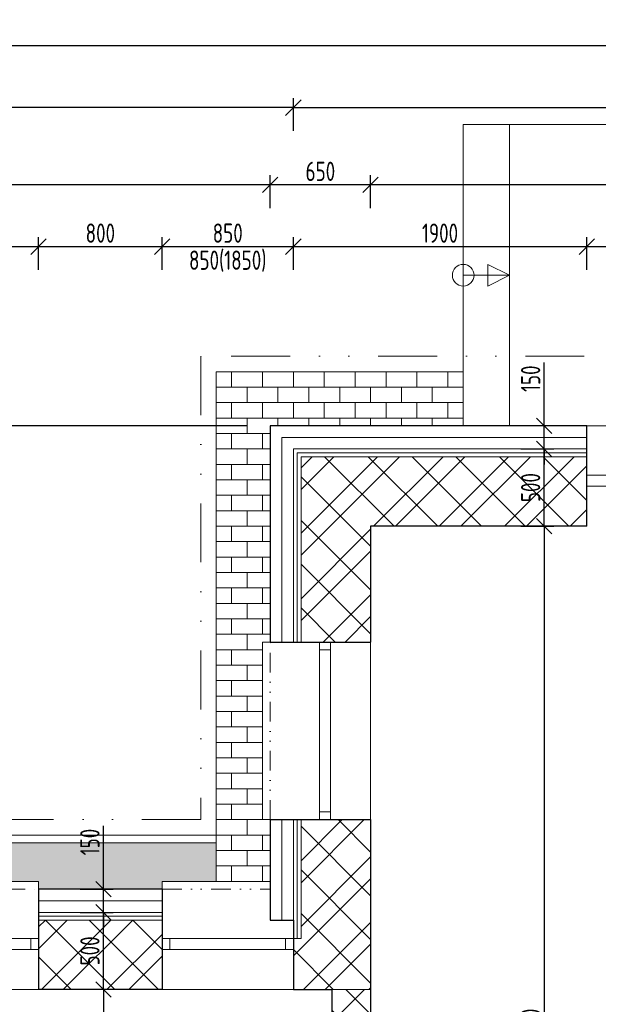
# Model space of a CAD drawing. Header units: millimetres. Extents: x -66400 to 220000, y -39950 to 48800.
# Tile 21 of 48: x 37228 to 40975, y 10405 to 16780. Entities that reach past the tile are written whole.
import ezdxf

# ---------------------------------------------------------------- set-up
doc = ezdxf.new("R2010")
doc.units = ezdxf.units.MM
doc.linetypes.add('DIVIDE', pattern=[31.75, 12.7, -6.35, 0, -6.35, 0, -6.35])
doc.layers.get('Defpoints').update_dxf_attribs({"color": 161})
for name, color, linetype, lineweight in [('A koty', 7, 'Continuous', 5), ('A nad', 7, 'DIVIDE', 9), ('A okná-dvere', 144, 'Continuous', 9), ('A schody', 6, 'Continuous', 9), ('A steny', 30, 'Continuous', 30), ('A tenkeciary', 8, 'Continuous', 9), ('A tepel.izolacia', 7, 'BATTING', 5)]:
    doc.layers.add(name, color=color, linetype=linetype, lineweight=lineweight)
doc.layers.add('A srafy', color=7, linetype='Continuous', lineweight=5, true_color=0x7a7a7a)
doc.styles.add('ISOCP', font='isocp.shx', dxfattribs={"width": 0.8})
doc.linetypes.add('BATTING', pattern='A,0.00254,-2.54,[134,ltypeshp.shx,S=2.54,R=0,X=-2.54,Y=0],-5.08,[134,ltypeshp.shx,S=2.54,R=180,X=2.54,Y=0],-2.54', length=10.16254)
doc.dimstyles.new('50', dxfattribs={"dimscale": 50, "dimtxt": 2.5, "dimasz": 2, "dimexe": 1.25, "dimexo": 3, "dimgap": 0.5, "dimtad": 1, "dimdec": 0, "dimrnd": 5, "dimtxsty": 'ISOCP', "dimblk": 'OBLIQUE', "dimcen": 1.4, "dimclrd": 256, "dimclre": 256, "dimclrt": 256, "dimadec": 0, "dimazin": 0, "dimtfac": 1, "dimtdec": 0, "dimtix": 1, "dimtmove": 2, "dimatfit": 0, "dimfxl": 0, "dimarcsym": 0})

# ---------------------------------------------------------------- blocks, each defined once
blk = doc.blocks.new('_Oblique')
at = {"color": 0, "linetype": 'ByBlock', "lineweight": -2}
blk.add_line((-0.5, -0.5), (0.5, 0.5), dxfattribs=at)
blk = doc.blocks.new('*D327')
at = {"layer": 'A koty', "lineweight": -2, "transparency": 16777216}
for p, q in [((39000, 15160), (39000, 15372.5)), ((40900, 15160), (40900, 15372.5)), ((39000, 15310), (40900, 15310))]:
    blk.add_line(p, q, dxfattribs=at)
at = {"layer": 'Defpoints', "color": 0, "transparency": 16777216}
for p in [(40900, 15310), (40900, 14150), (39000, 14000)]:
    blk.add_point(p, dxfattribs=at)
at = {"layer": 'A koty', "lineweight": -2, "transparency": 16777216, "xscale": 100, "yscale": 100, "zscale": 100, "rotation": 180}
blk.add_blockref('_Oblique', (39000, 15310), dxfattribs=at)
at = {"layer": 'A koty', "lineweight": -2, "transparency": 16777216, "xscale": 100, "yscale": 100, "zscale": 100}
blk.add_blockref('_Oblique', (40900, 15310), dxfattribs=at)
at = {"layer": 'A koty', "transparency": 16777216, "insert": (39950, 15397.5), "char_height": 125, "attachment_point": 5, "style": 'ISOCP'}
blk.add_mtext('1900', dxfattribs=at)
blk = doc.blocks.new('*D328')
at = {"layer": 'A koty', "lineweight": -2, "transparency": 16777216}
for p, q in [((40900, 15160), (40900, 15372.5)), ((42000, 15160), (42000, 15372.5)), ((40900, 15310), (42000, 15310))]:
    blk.add_line(p, q, dxfattribs=at)
at = {"layer": 'Defpoints', "color": 0, "transparency": 16777216}
for p in [(42000, 15310), (40900, 14150), (42000, 14150)]:
    blk.add_point(p, dxfattribs=at)
at = {"layer": 'A koty', "lineweight": -2, "transparency": 16777216, "xscale": 100, "yscale": 100, "zscale": 100, "rotation": 180}
blk.add_blockref('_Oblique', (40900, 15310), dxfattribs=at)
at = {"layer": 'A koty', "lineweight": -2, "transparency": 16777216, "xscale": 100, "yscale": 100, "zscale": 100}
blk.add_blockref('_Oblique', (42000, 15310), dxfattribs=at)
at = {"layer": 'A koty', "transparency": 16777216, "char_height": 125, "attachment_point": 5, "style": 'ISOCP'}
for s, insert in [('1100', (41450, 15397.5)), ('2700', (41450, 15222.5))]:
    blk.add_mtext(s, dxfattribs=dict(at, insert=insert))
blk = doc.blocks.new('*D330')
at = {"layer": 'A koty', "lineweight": -2, "transparency": 16777216}
for p, q in [((36500, 15160), (36500, 15372.5)), ((37350, 15160), (37350, 15372.5)), ((36500, 15310), (37350, 15310))]:
    blk.add_line(p, q, dxfattribs=at)
at = {"layer": 'Defpoints', "color": 0, "transparency": 16777216}
for p in [(37350, 15310), (36500, 11150), (37350, 11150)]:
    blk.add_point(p, dxfattribs=at)
at = {"layer": 'A koty', "lineweight": -2, "transparency": 16777216, "xscale": 100, "yscale": 100, "zscale": 100, "rotation": 180}
blk.add_blockref('_Oblique', (36500, 15310), dxfattribs=at)
at = {"layer": 'A koty', "lineweight": -2, "transparency": 16777216, "xscale": 100, "yscale": 100, "zscale": 100}
blk.add_blockref('_Oblique', (37350, 15310), dxfattribs=at)
at = {"layer": 'A koty', "transparency": 16777216, "char_height": 125, "attachment_point": 5, "style": 'ISOCP'}
for s, insert in [('850', (36925, 15397.5)), ('850(1850)', (36925, 15216.25))]:
    blk.add_mtext(s, dxfattribs=dict(at, insert=insert))
blk = doc.blocks.new('*D331')
at = {"layer": 'A koty', "lineweight": -2, "transparency": 16777216}
for p, q in [((38150, 15160), (38150, 15372.5)), ((39000, 15160), (39000, 15372.5)), ((38150, 15310), (39000, 15310))]:
    blk.add_line(p, q, dxfattribs=at)
at = {"layer": 'Defpoints', "color": 0, "transparency": 16777216}
for p in [(39000, 15310), (38150, 11150), (39000, 10500)]:
    blk.add_point(p, dxfattribs=at)
at = {"layer": 'A koty', "lineweight": -2, "transparency": 16777216, "xscale": 100, "yscale": 100, "zscale": 100, "rotation": 180}
blk.add_blockref('_Oblique', (38150, 15310), dxfattribs=at)
at = {"layer": 'A koty', "lineweight": -2, "transparency": 16777216, "xscale": 100, "yscale": 100, "zscale": 100}
blk.add_blockref('_Oblique', (39000, 15310), dxfattribs=at)
at = {"layer": 'A koty', "transparency": 16777216, "char_height": 125, "attachment_point": 5, "style": 'ISOCP'}
for s, insert in [('850', (38575, 15397.5)), ('850(1850)', (38575, 15216.25))]:
    blk.add_mtext(s, dxfattribs=dict(at, insert=insert))
blk = doc.blocks.new('*D335')
at = {"layer": 'A koty', "lineweight": -2, "transparency": 16777216}
for p, q in [((37350, 15160), (37350, 15372.5)), ((38150, 15160), (38150, 15372.5)), ((37350, 15310), (38150, 15310))]:
    blk.add_line(p, q, dxfattribs=at)
at = {"layer": 'Defpoints', "color": 0, "transparency": 16777216}
for p in [(38150, 15310), (37350, 11150), (38150, 11150)]:
    blk.add_point(p, dxfattribs=at)
at = {"layer": 'A koty', "lineweight": -2, "transparency": 16777216, "xscale": 100, "yscale": 100, "zscale": 100, "rotation": 180}
blk.add_blockref('_Oblique', (37350, 15310), dxfattribs=at)
at = {"layer": 'A koty', "lineweight": -2, "transparency": 16777216, "xscale": 100, "yscale": 100, "zscale": 100}
blk.add_blockref('_Oblique', (38150, 15310), dxfattribs=at)
at = {"layer": 'A koty', "transparency": 16777216, "insert": (37750, 15397.5), "char_height": 125, "attachment_point": 5, "style": 'ISOCP'}
blk.add_mtext('800', dxfattribs=at)
blk = doc.blocks.new('*D336')
at = {"layer": 'A koty', "lineweight": -2, "transparency": 16777216}
for p, q in [((-1450, 11600), (-1662.5, 11600)), ((-1600, 11150), (-1600, 11600)), ((-1450, 11150), (-1662.5, 11150))]:
    blk.add_line(p, q, dxfattribs=at)
at = {"layer": 'Defpoints', "color": 0, "transparency": 16777216}
for p in [(-1600, 11600), (38850, 11600), (-300, 11150)]:
    blk.add_point(p, dxfattribs=at)
at = {"layer": 'A koty', "lineweight": -2, "transparency": 16777216, "xscale": 100, "yscale": 100, "zscale": 100}
for p, rotation in [((-1600, 11600), 90), ((-1600, 11150), 270)]:
    blk.add_blockref('_Oblique', p, dxfattribs=dict(at, rotation=rotation))
at = {"layer": 'A koty', "transparency": 16777216, "insert": (-1687.5, 11375), "char_height": 125, "attachment_point": 5, "rotation": 90, "style": 'ISOCP'}
blk.add_mtext('450', dxfattribs=at)
blk = doc.blocks.new('*D337')
at = {"layer": 'A koty', "lineweight": -2, "transparency": 16777216}
for p, q in [((-1450, 12750), (-1662.5, 12750)), ((-1600, 11600), (-1600, 12750)), ((-1450, 11600), (-1662.5, 11600))]:
    blk.add_line(p, q, dxfattribs=at)
at = {"layer": 'Defpoints', "color": 0, "transparency": 16777216}
for p in [(-1600, 12750), (39025, 12750), (38850, 11600)]:
    blk.add_point(p, dxfattribs=at)
at = {"layer": 'A koty', "lineweight": -2, "transparency": 16777216, "xscale": 100, "yscale": 100, "zscale": 100}
for p, rotation in [((-1600, 12750), 90), ((-1600, 11600), 270)]:
    blk.add_blockref('_Oblique', p, dxfattribs=dict(at, rotation=rotation))
at = {"layer": 'A koty', "transparency": 16777216, "char_height": 125, "attachment_point": 5, "rotation": 90, "style": 'ISOCP'}
for s, insert in [('2300(400)', (-1506.25, 12175)), ('1150', (-1687.5, 12175))]:
    blk.add_mtext(s, dxfattribs=dict(at, insert=insert))
blk = doc.blocks.new('*D338')
at = {"layer": 'A koty', "lineweight": -2, "transparency": 16777216}
for p, q in [((-1450, 14150), (-1662.5, 14150)), ((-1600, 12750), (-1600, 14150)), ((-1450, 12750), (-1662.5, 12750))]:
    blk.add_line(p, q, dxfattribs=at)
at = {"layer": 'Defpoints', "color": 0, "transparency": 16777216}
for p in [(-1600, 14150), (38850, 14150), (38875, 12750)]:
    blk.add_point(p, dxfattribs=at)
at = {"layer": 'A koty', "lineweight": -2, "transparency": 16777216, "xscale": 100, "yscale": 100, "zscale": 100}
for p, rotation in [((-1600, 14150), 90), ((-1600, 12750), 270)]:
    blk.add_blockref('_Oblique', p, dxfattribs=dict(at, rotation=rotation))
at = {"layer": 'A koty', "transparency": 16777216, "insert": (-1687.5, 13450), "char_height": 125, "attachment_point": 5, "rotation": 90, "style": 'ISOCP'}
blk.add_mtext('1400', dxfattribs=at)
blk = doc.blocks.new('*D339')
at = {"layer": 'A koty', "lineweight": -2, "transparency": 16777216}
for p, q in [((-1850, 13500), (-2062.5, 13500)), ((-2000, 11150), (-2000, 13500)), ((-1850, 11150), (-2062.5, 11150))]:
    blk.add_line(p, q, dxfattribs=at)
at = {"layer": 'Defpoints', "color": 0, "transparency": 16777216}
for p in [(-2000, 13500), (39500, 13500), (-150, 11150)]:
    blk.add_point(p, dxfattribs=at)
at = {"layer": 'A koty', "lineweight": -2, "transparency": 16777216, "xscale": 100, "yscale": 100, "zscale": 100}
for p, rotation in [((-2000, 13500), 90), ((-2000, 11150), 270)]:
    blk.add_blockref('_Oblique', p, dxfattribs=dict(at, rotation=rotation))
at = {"layer": 'A koty', "transparency": 16777216, "insert": (-2087.5, 12325), "char_height": 125, "attachment_point": 5, "rotation": 90, "style": 'ISOCP'}
blk.add_mtext('2350', dxfattribs=at)
blk = doc.blocks.new('*D340')
at = {"layer": 'A koty', "lineweight": -2, "transparency": 16777216}
for p, q in [((-1850, 14150), (-2062.5, 14150)), ((-2000, 13500), (-2000, 14150)), ((-1850, 13500), (-2062.5, 13500))]:
    blk.add_line(p, q, dxfattribs=at)
at = {"layer": 'Defpoints', "color": 0, "transparency": 16777216}
for p in [(-2000, 14150), (38850, 14150), (39500, 13500)]:
    blk.add_point(p, dxfattribs=at)
at = {"layer": 'A koty', "lineweight": -2, "transparency": 16777216, "xscale": 100, "yscale": 100, "zscale": 100}
for p, rotation in [((-2000, 14150), 90), ((-2000, 13500), 270)]:
    blk.add_blockref('_Oblique', p, dxfattribs=dict(at, rotation=rotation))
at = {"layer": 'A koty', "transparency": 16777216, "insert": (-2087.5, 13825), "char_height": 125, "attachment_point": 5, "rotation": 90, "style": 'ISOCP'}
blk.add_mtext('650', dxfattribs=at)
blk = doc.blocks.new('*D341')
at = {"layer": 'A koty', "lineweight": -2, "transparency": 16777216}
for p, q in [((-2250, 14150), (-2462.5, 14150)), ((-2400, 11150), (-2400, 14150)), ((-2250, 11150), (-2462.5, 11150))]:
    blk.add_line(p, q, dxfattribs=at)
at = {"layer": 'Defpoints', "color": 0, "transparency": 16777216}
for p in [(-2400, 14150), (38850, 14150), (-150, 11150)]:
    blk.add_point(p, dxfattribs=at)
at = {"layer": 'A koty', "lineweight": -2, "transparency": 16777216, "xscale": 100, "yscale": 100, "zscale": 100}
for p, rotation in [((-2400, 14150), 90), ((-2400, 11150), 270)]:
    blk.add_blockref('_Oblique', p, dxfattribs=dict(at, rotation=rotation))
at = {"layer": 'A koty', "transparency": 16777216, "insert": (-2487.5, 12575), "char_height": 125, "attachment_point": 5, "rotation": 90, "style": 'ISOCP'}
blk.add_mtext('3000', dxfattribs=at)
blk = doc.blocks.new('*D203')
at = {"layer": 'A koty', "lineweight": -2, "transparency": 16777216}
for p, q in [((38700, 14150), (-2862.5, 14150)), ((-2800, -150), (-2800, 14150)), ((-300, -150), (-2862.5, -150))]:
    blk.add_line(p, q, dxfattribs=at)
at = {"layer": 'Defpoints', "color": 0, "transparency": 16777216}
for p in [(-2800, 14150), (38850, 14150), (-150, -150)]:
    blk.add_point(p, dxfattribs=at)
at = {"layer": 'A koty', "lineweight": -2, "transparency": 16777216, "xscale": 100, "yscale": 100, "zscale": 100}
for p, rotation in [((-2800, 14150), 90), ((-2800, -150), 270)]:
    blk.add_blockref('_Oblique', p, dxfattribs=dict(at, rotation=rotation))
at = {"layer": 'A koty', "transparency": 16777216, "insert": (-2887.5, 7150), "char_height": 125, "attachment_point": 5, "rotation": 90, "style": 'ISOCP'}
blk.add_mtext('14300', dxfattribs=at)
blk = doc.blocks.new('*D343')
at = {"layer": 'A koty', "lineweight": -2, "transparency": 16777216}
for p, q in [((39500, 15560), (39500, 15772.5)), ((45500, 15560), (45500, 15772.5)), ((45500, 15710), (39500, 15710))]:
    blk.add_line(p, q, dxfattribs=at)
at = {"layer": 'Defpoints', "color": 0, "transparency": 16777216}
for p in [(39500, 15710), (39500, 13500), (45500, 13500)]:
    blk.add_point(p, dxfattribs=at)
at = {"layer": 'A koty', "lineweight": -2, "transparency": 16777216, "xscale": 100, "yscale": 100, "zscale": 100, "rotation": 180}
blk.add_blockref('_Oblique', (39500, 15710), dxfattribs=at)
at = {"layer": 'A koty', "lineweight": -2, "transparency": 16777216, "xscale": 100, "yscale": 100, "zscale": 100}
blk.add_blockref('_Oblique', (45500, 15710), dxfattribs=at)
at = {"layer": 'A koty', "transparency": 16777216, "insert": (42500, 15797.5), "char_height": 125, "attachment_point": 5, "style": 'ISOCP'}
blk.add_mtext('6000', dxfattribs=at)
blk = doc.blocks.new('*D204')
at = {"layer": 'A koty', "lineweight": -2, "transparency": 16777216}
for p, q in [((38850, 15560), (38850, 15772.5)), ((39500, 15560), (39500, 15772.5)), ((39500, 15710), (38850, 15710))]:
    blk.add_line(p, q, dxfattribs=at)
at = {"layer": 'Defpoints', "color": 0, "transparency": 16777216}
for p in [(38850, 15710), (38850, 14150), (39500, 13500)]:
    blk.add_point(p, dxfattribs=at)
at = {"layer": 'A koty', "lineweight": -2, "transparency": 16777216, "xscale": 100, "yscale": 100, "zscale": 100, "rotation": 180}
blk.add_blockref('_Oblique', (38850, 15710), dxfattribs=at)
at = {"layer": 'A koty', "lineweight": -2, "transparency": 16777216, "xscale": 100, "yscale": 100, "zscale": 100}
blk.add_blockref('_Oblique', (39500, 15710), dxfattribs=at)
at = {"layer": 'A koty', "transparency": 16777216, "insert": (39175, 15797.5), "char_height": 125, "attachment_point": 5, "style": 'ISOCP'}
blk.add_mtext('650', dxfattribs=at)
blk = doc.blocks.new('*D344')
at = {"layer": 'A koty', "lineweight": -2, "transparency": 16777216}
for p, q in [((34000, 15560), (34000, 15772.5)), ((38850, 15560), (38850, 15772.5)), ((38850, 15710), (34000, 15710))]:
    blk.add_line(p, q, dxfattribs=at)
at = {"layer": 'Defpoints', "color": 0, "transparency": 16777216}
for p in [(34000, 15710), (38850, 14150), (34000, 10500)]:
    blk.add_point(p, dxfattribs=at)
at = {"layer": 'A koty', "lineweight": -2, "transparency": 16777216, "xscale": 100, "yscale": 100, "zscale": 100, "rotation": 180}
blk.add_blockref('_Oblique', (34000, 15710), dxfattribs=at)
at = {"layer": 'A koty', "lineweight": -2, "transparency": 16777216, "xscale": 100, "yscale": 100, "zscale": 100}
blk.add_blockref('_Oblique', (38850, 15710), dxfattribs=at)
at = {"layer": 'A koty', "transparency": 16777216, "insert": (36425, 15797.5), "char_height": 125, "attachment_point": 5, "style": 'ISOCP'}
blk.add_mtext('4850', dxfattribs=at)
blk = doc.blocks.new('*D349')
at = {"layer": 'A koty', "lineweight": -2, "transparency": 16777216}
for p, q in [((-150, 16060), (-150, 16272.5)), ((39000, 16060), (39000, 16272.5)), ((-150, 16210), (19249.8, 16210)), ((39000, 16210), (19600.2, 16210))]:
    blk.add_line(p, q, dxfattribs=at)
at = {"layer": 'Defpoints', "color": 0, "transparency": 16777216}
for p in [(39000, 16210), (39000, 14000), (-150, 11150)]:
    blk.add_point(p, dxfattribs=at)
at = {"layer": 'A koty', "lineweight": -2, "transparency": 16777216, "xscale": 100, "yscale": 100, "zscale": 100, "rotation": 180}
blk.add_blockref('_Oblique', (-150, 16210), dxfattribs=at)
at = {"layer": 'A koty', "lineweight": -2, "transparency": 16777216, "xscale": 100, "yscale": 100, "zscale": 100}
blk.add_blockref('_Oblique', (39000, 16210), dxfattribs=at)
at = {"layer": 'A koty', "transparency": 16777216, "insert": (19425, 16210), "char_height": 125, "attachment_point": 5, "style": 'ISOCP'}
blk.add_mtext('39150', dxfattribs=at)
blk = doc.blocks.new('*D207')
at = {"layer": 'A koty', "lineweight": -2, "transparency": 16777216}
for p, q in [((39000, 16060), (39000, 16272.5)), ((46150, 16060), (46150, 16272.5)), ((39000, 16210), (46150, 16210))]:
    blk.add_line(p, q, dxfattribs=at)
at = {"layer": 'Defpoints', "color": 0, "transparency": 16777216}
for p in [(46150, 16210), (46150, 14150), (39000, 14000)]:
    blk.add_point(p, dxfattribs=at)
at = {"layer": 'A koty', "lineweight": -2, "transparency": 16777216, "xscale": 100, "yscale": 100, "zscale": 100, "rotation": 180}
blk.add_blockref('_Oblique', (39000, 16210), dxfattribs=at)
at = {"layer": 'A koty', "lineweight": -2, "transparency": 16777216, "xscale": 100, "yscale": 100, "zscale": 100}
blk.add_blockref('_Oblique', (46150, 16210), dxfattribs=at)
at = {"layer": 'A koty', "transparency": 16777216, "insert": (42575, 16297.5), "char_height": 125, "attachment_point": 5, "style": 'ISOCP'}
blk.add_mtext('7150', dxfattribs=at)
blk = doc.blocks.new('*D208')
at = {"layer": 'A koty', "lineweight": -2, "transparency": 16777216}
for p, q in [((-150, 11300), (-150, 16672.5)), ((46150, 14300), (46150, 16672.5)), ((46150, 16610), (-150, 16610))]:
    blk.add_line(p, q, dxfattribs=at)
at = {"layer": 'Defpoints', "color": 0, "transparency": 16777216}
for p in [(-150, 16610), (46150, 14150), (-150, 11150)]:
    blk.add_point(p, dxfattribs=at)
at = {"layer": 'A koty', "lineweight": -2, "transparency": 16777216, "xscale": 100, "yscale": 100, "zscale": 100, "rotation": 180}
blk.add_blockref('_Oblique', (-150, 16610), dxfattribs=at)
at = {"layer": 'A koty', "lineweight": -2, "transparency": 16777216, "xscale": 100, "yscale": 100, "zscale": 100}
blk.add_blockref('_Oblique', (46150, 16610), dxfattribs=at)
at = {"layer": 'A koty', "transparency": 16777216, "insert": (23000, 16697.5), "char_height": 125, "attachment_point": 5, "style": 'ISOCP'}
blk.add_mtext('46300', dxfattribs=at)
blk = doc.blocks.new('*D351')
at = {"layer": 'A koty', "lineweight": -2, "transparency": 16777216}
for p, q in [((34000, 8945.7), (34000, 8733.2)), ((39250, 8945.7), (39250, 8733.2)), ((34000, 8795.7), (39250, 8795.7))]:
    blk.add_line(p, q, dxfattribs=at)
at = {"layer": 'Defpoints', "color": 0, "transparency": 16777216}
for p in [(34000, 10500), (39250, 10500), (39250, 8795.7)]:
    blk.add_point(p, dxfattribs=at)
at = {"layer": 'A koty', "lineweight": -2, "transparency": 16777216, "xscale": 100, "yscale": 100, "zscale": 100, "rotation": 180}
blk.add_blockref('_Oblique', (34000, 8795.7), dxfattribs=at)
at = {"layer": 'A koty', "lineweight": -2, "transparency": 16777216, "xscale": 100, "yscale": 100, "zscale": 100}
blk.add_blockref('_Oblique', (39250, 8795.7), dxfattribs=at)
at = {"layer": 'A koty', "transparency": 16777216, "insert": (36625, 8883.2), "char_height": 125, "attachment_point": 5, "style": 'ISOCP'}
blk.add_mtext('5250', dxfattribs=at)
blk = doc.blocks.new('*D352')
at = {"layer": 'A koty', "lineweight": -2, "transparency": 16777216}
for p, q in [((39250, 8945.7), (39250, 8733.2)), ((39500, 8645.7), (39500, 8858.2)), ((39250, 8795.7), (39500, 8795.7))]:
    blk.add_line(p, q, dxfattribs=at)
at = {"layer": 'Defpoints', "color": 0, "transparency": 16777216}
for p in [(39250, 10500), (39500, 8795.7), (39500, 7000)]:
    blk.add_point(p, dxfattribs=at)
at = {"layer": 'A koty', "lineweight": -2, "transparency": 16777216, "xscale": 100, "yscale": 100, "zscale": 100, "rotation": 180}
blk.add_blockref('_Oblique', (39250, 8795.7), dxfattribs=at)
at = {"layer": 'A koty', "lineweight": -2, "transparency": 16777216, "xscale": 100, "yscale": 100, "zscale": 100}
blk.add_blockref('_Oblique', (39500, 8795.7), dxfattribs=at)
at = {"layer": 'A koty', "transparency": 16777216, "insert": (39375, 8883.2), "char_height": 125, "attachment_point": 5, "style": 'ISOCP'}
blk.add_mtext('250', dxfattribs=at)
blk = doc.blocks.new('*D360')
at = {"layer": 'A koty', "lineweight": -2, "transparency": 16777216}
for p, q in [((37920, 10500), (37707.5, 10500)), ((37770, 10500), (37770, 7000)), ((37920, 7000), (37707.5, 7000))]:
    blk.add_line(p, q, dxfattribs=at)
at = {"layer": 'Defpoints', "color": 0, "transparency": 16777216}
for p in [(39250, 10500), (37770, 7000), (39250, 7000)]:
    blk.add_point(p, dxfattribs=at)
at = {"layer": 'A koty', "lineweight": -2, "transparency": 16777216, "xscale": 100, "yscale": 100, "zscale": 100}
for p, rotation in [((37770, 10500), 90), ((37770, 7000), 270)]:
    blk.add_blockref('_Oblique', p, dxfattribs=dict(at, rotation=rotation))
at = {"layer": 'A koty', "transparency": 16777216, "insert": (37620, 8400), "char_height": 125, "attachment_point": 5, "rotation": 90, "style": 'ISOCP'}
blk.add_mtext('3500', dxfattribs=at)
blk = doc.blocks.new('*D200')
at = {"layer": 'A koty', "lineweight": -2, "transparency": 16777216}
for p, q in [((37620, 11000), (37832.5, 11000)), ((37770, 10500), (37770, 11000)), ((37920, 10500), (37707.5, 10500))]:
    blk.add_line(p, q, dxfattribs=at)
at = {"layer": 'Defpoints', "color": 0, "transparency": 16777216}
for p in [(37350, 11000), (37770, 11000), (39250, 10500)]:
    blk.add_point(p, dxfattribs=at)
at = {"layer": 'A koty', "lineweight": -2, "transparency": 16777216, "xscale": 100, "yscale": 100, "zscale": 100}
for p, rotation in [((37770, 11000), 90), ((37770, 10500), 270)]:
    blk.add_blockref('_Oblique', p, dxfattribs=dict(at, rotation=rotation))
at = {"layer": 'A koty', "transparency": 16777216, "insert": (37682.5, 10750), "char_height": 125, "attachment_point": 5, "rotation": 90, "style": 'ISOCP'}
blk.add_mtext('500', dxfattribs=at)
blk = doc.blocks.new('*D363')
at = {"layer": 'A koty', "lineweight": -2, "transparency": 16777216}
for p, q in [((40474.3, 13500), (40686.8, 13500)), ((40624.3, 13500), (40624.3, 7000)), ((40474.3, 7000), (40686.8, 7000))]:
    blk.add_line(p, q, dxfattribs=at)
at = {"layer": 'Defpoints', "color": 0, "transparency": 16777216}
for p in [(39500, 13500), (39500, 7000), (40624.3, 7000)]:
    blk.add_point(p, dxfattribs=at)
at = {"layer": 'A koty', "lineweight": -2, "transparency": 16777216, "xscale": 100, "yscale": 100, "zscale": 100}
for p, rotation in [((40624.3, 13500), 90), ((40624.3, 7000), 270)]:
    blk.add_blockref('_Oblique', p, dxfattribs=dict(at, rotation=rotation))
at = {"layer": 'A koty', "transparency": 16777216, "insert": (40536.8, 10250), "char_height": 125, "attachment_point": 5, "rotation": 90, "style": 'ISOCP'}
blk.add_mtext('6500', dxfattribs=at)
blk = doc.blocks.new('*D209')
at = {"layer": 'A koty', "lineweight": -2, "transparency": 16777216}
for p, q in [((40474.3, 14000), (40686.8, 14000)), ((40624.3, 13500), (40624.3, 14000)), ((40474.3, 13500), (40686.8, 13500))]:
    blk.add_line(p, q, dxfattribs=at)
at = {"layer": 'Defpoints', "color": 0, "transparency": 16777216}
for p in [(39000, 14000), (40624.3, 14000), (39500, 13500)]:
    blk.add_point(p, dxfattribs=at)
at = {"layer": 'A koty', "lineweight": -2, "transparency": 16777216, "xscale": 100, "yscale": 100, "zscale": 100}
for p, rotation in [((40624.3, 14000), 90), ((40624.3, 13500), 270)]:
    blk.add_blockref('_Oblique', p, dxfattribs=dict(at, rotation=rotation))
at = {"layer": 'A koty', "transparency": 16777216, "insert": (40536.8, 13750), "char_height": 125, "attachment_point": 5, "rotation": 90, "style": 'ISOCP'}
blk.add_mtext('500', dxfattribs=at)
blk = doc.blocks.new('*D391')
at = {"layer": 'A koty', "lineweight": -2, "transparency": 16777216}
for p, q in [((37770, 11150), (37770, 11560.1)), ((37620, 11150), (37832.5, 11150)), ((37770, 11000), (37770, 11150)), ((37620, 11000), (37832.5, 11000)), ((37770, 11000), (37770, 10900))]:
    blk.add_line(p, q, dxfattribs=at)
at = {"layer": 'Defpoints', "color": 0, "transparency": 16777216}
for p in [(37350, 11150), (37770, 11150), (37350, 11000)]:
    blk.add_point(p, dxfattribs=at)
at = {"layer": 'A koty', "lineweight": -2, "transparency": 16777216, "xscale": 100, "yscale": 100, "zscale": 100}
for p, rotation in [((37770, 11150), 270), ((37770, 11000), 90)]:
    blk.add_blockref('_Oblique', p, dxfattribs=dict(at, rotation=rotation))
at = {"layer": 'A koty', "transparency": 16777216, "insert": (37682.5, 11455), "char_height": 125, "attachment_point": 5, "rotation": 90, "style": 'ISOCP'}
blk.add_mtext('150', dxfattribs=at)
blk = doc.blocks.new('*D393')
at = {"layer": 'A koty', "lineweight": -2, "transparency": 16777216}
for p, q in [((40624.3, 14150), (40624.3, 14560.1)), ((40750, 14150), (40561.8, 14150)), ((40624.3, 14000), (40624.3, 14150)), ((40474.3, 14000), (40686.8, 14000)), ((40624.3, 14000), (40624.3, 13900))]:
    blk.add_line(p, q, dxfattribs=at)
at = {"layer": 'Defpoints', "color": 0, "transparency": 16777216}
for p in [(40624.3, 14150), (40900, 14150), (39000, 14000)]:
    blk.add_point(p, dxfattribs=at)
at = {"layer": 'A koty', "lineweight": -2, "transparency": 16777216, "xscale": 100, "yscale": 100, "zscale": 100}
for p, rotation in [((40624.3, 14150), 270), ((40624.3, 14000), 90)]:
    blk.add_blockref('_Oblique', p, dxfattribs=dict(at, rotation=rotation))
at = {"layer": 'A koty', "transparency": 16777216, "insert": (40536.8, 14455), "char_height": 125, "attachment_point": 5, "rotation": 90, "style": 'ISOCP'}
blk.add_mtext('150', dxfattribs=at)

msp = doc.modelspace()

# ---------------------------------------------------------------- hatches: boundary and pattern name
at = {"layer": 'A srafy'}
h = msp.add_hatch(dxfattribs=at)
h.set_pattern_fill('DLAZBA2', color=256)
h.set_pattern_definition([(0, (0, 0), (0, 100), []), (90, (0, 0), (-100, 100), [100, -100])])
h.paths.add_polyline_path([(40100, 14500), (38500, 14500), (38500, 11200), (38850, 11200), (38850, 11600), (38800, 11600), (38800, 12750), (38850, 12750), (38850, 14150), (40100, 14150)])
h = msp.add_hatch(dxfattribs=at)
h.set_pattern_fill('ZDIVO-STR_PEV', color=256, scale=100)
h.set_pattern_definition([(45, (34000, 10950), (-212.132, 212.132), []), (45, (34141.42, 10950), (-212.132, 212.132), []), (135, (34000, 10950), (-141.4214, -141.4214), [])])
h.paths.add_polyline_path([(39500, 11600), (39050, 11600), (39050, 10830), (39000, 10830), (39000, 10760), (39000, 10500), (39250, 10500), (39500, 10500)])
h.paths.add_polyline_path([(40900, 13950), (39050, 13950), (39050, 12750), (39500, 12750), (39500, 13500), (40900, 13500)])
h.paths.add_polyline_path([(45950, 13950), (42000, 13950), (42000, 13500), (45500, 13500), (45500, 12750), (45950, 12750)])
h.paths.add_polyline_path([(34630, 10500), (34630, 10950), (34000, 10950), (34000, 10500)])
h.paths.add_polyline_path([(36500, 10500), (36500, 10950), (35480, 10950), (35480, 10500)])
h.paths.add_polyline_path([(38150, 10500), (38150, 10950), (37350, 10950), (37350, 10500)])
h = msp.add_hatch(dxfattribs=at)
h.set_pattern_fill('ANSI37', color=256, scale=50)
h.paths.add_polyline_path([(34250, 7000), (34000, 7000), (34000, 6750), (34250, 6750)])
h.paths.add_polyline_path([(41000, 7000), (39500, 7000), (39500, 10500), (39250, 10500), (39250, 7000), (35150, 7000), (35150, 6750), (41000, 6750)])
h.paths.add_polyline_path([(45500, 7000), (42600, 7000), (42600, 9900), (42500, 9900), (42500, 7000), (41900, 7000), (41900, 6900), (41900, 6750), (45500, 6750)])
h.paths.add_polyline_path([(45500, 11000), (42600, 11000), (42600, 11100), (42500, 11100), (42500, 10800), (42600, 10800), (42600, 10900), (45500, 10900)])
h.paths.add_polyline_path([(42600, 13500), (42500, 13500), (42500, 12000), (42600, 12000)])
at = {"layer": 'A srafy', "true_color": 0xf0300a}
h = msp.add_hatch(dxfattribs=at)
h.set_pattern_fill('GRAVEL', color=20, scale=15, angle=45)
h.paths.add_polyline_path([(38500, 11450), (21050, 11450), (21050, 11150), (21330, 11150), (21330, 11200), (22400, 11200), (22400, 11150), (27070, 11150), (27070, 11200), (28220, 11200), (28220, 11150), (29470, 11150), (29470, 11200), (30340, 11200), (30340, 11150), (30510, 11150), (30510, 11200), (31380, 11200), (31380, 11150), (31850, 11150), (31850, 11200), (33000, 11200), (33000, 11150), (34630, 11150), (34630, 11200), (35480, 11200), (35480, 11150), (36500, 11150), (36500, 11200), (37350, 11200), (37350, 11150), (38150, 11150), (38150, 11200), (38500, 11200)])

# ---------------------------------------------------------------- linework, layer by layer
at = {"layer": 'A nad', "ltscale": 30}
msp.add_line((42000, 14150), (40900, 14150), dxfattribs=at)
at = {"layer": 'A nad', "ltscale": 10}
for p, q in [((38850, 11600), (38850, 12750)), ((36500, 11150), (37350, 11150)), ((38150, 11150), (38850, 11150))]:
    msp.add_line(p, q, dxfattribs=at)
at = {"layer": 'A nad', "ltscale": 30}
msp.add_lwpolyline([(46600, 14600), (38400, 14600), (38400, 11600), (-600, 11600), (-600, -600), (46600, -600)], close=True, dxfattribs=at)
at = {"layer": 'A okná-dvere'}
for p, q in [((42000, 13830), (40900, 13830)), ((42000, 13760), (40900, 13760))]:
    msp.add_line(p, q, dxfattribs=at)
for points in [[(39240, 12750), (39240, 12700), (39170, 12700), (39170, 12750)], [(39170, 12700), (39170, 11650), (39240, 11650), (39240, 12700)], [(39240, 11650), (39240, 11600), (39170, 11600), (39170, 11650)], [(37300, 10830), (36550, 10830), (36550, 10760), (37300, 10760)], [(37350, 10760), (37300, 10760), (37300, 10830), (37350, 10830)], [(38200, 10760), (38150, 10760), (38150, 10830), (38200, 10830)], [(38950, 10830), (38200, 10830), (38200, 10760), (38950, 10760)], [(39000, 10760), (38950, 10760), (38950, 10830), (39000, 10830)]]:
    msp.add_lwpolyline(points, close=True, dxfattribs=at)
at = {"layer": 'A schody'}
for p, q in [((40100, 14150), (40100, 16100)), ((40100, 16100), (40400, 16100)), ((40400, 14150), (40400, 16100)), ((40400, 15125), (40100, 15125))]:
    msp.add_line(p, q, dxfattribs=at)
msp.add_lwpolyline([(40260, 15195), (40400, 15125), (40260, 15055), (40260, 15195)], dxfattribs=at)
msp.add_circle((40100, 15125), 70, dxfattribs=at)
at = {"layer": 'A steny'}
for p, q in [((40900, 13500), (40900, 14150)), ((40900, 13500), (39500, 13500)), ((39500, 13500), (39500, 12750)), ((38850, 12750), (39500, 12750)), ((38850, 11600), (39500, 11600)), ((38850, 11600), (38850, 10950)), ((39500, 11600), (39500, 10500)), ((38150, 11150), (37350, 11150)), ((37350, 11150), (37350, 10500)), ((38150, 11150), (38150, 10500)), ((38850, 10950), (39000, 10950)), ((39000, 10950), (39000, 10500)), ((38150, 10500), (37350, 10500)), ((39000, 10500), (39250, 10500)), ((39250, 10500), (39250, 7000)), ((39500, 10500), (39500, 7000))]:
    msp.add_line(p, q, dxfattribs=at)
msp.add_lwpolyline([(40900, 14150), (38850, 14150), (38850, 12750)], dxfattribs=at)
at = {"layer": 'A tenkeciary'}
for p, q in [((40400, 16100), (42500, 16100)), ((40100, 14500), (38500, 14500)), ((38500, 14500), (38500, 11200)), ((40900, 14000), (40900, 13950)), ((38850, 12750), (38800, 12750)), ((38800, 12750), (38800, 11600)), ((39500, 11600), (39500, 12750)), ((38800, 11600), (38850, 11600)), ((39000, 10950), (39000, 11600)), ((39050, 11600), (39050, 10830)), ((37350, 11200), (36500, 11200)), ((37350, 11150), (37350, 11200)), ((38850, 11200), (38150, 11200)), ((38150, 11200), (38150, 11150)), ((39000, 11000), (39000, 11050)), ((37350, 11000), (38150, 11000)), ((37350, 10950), (38150, 10950)), ((39050, 10830), (39000, 10830)), ((36500, 10500), (37350, 10500)), ((38150, 10500), (39000, 10500)), ((39250, 10500), (39500, 10500))]:
    msp.add_line(p, q, dxfattribs=at)
at = {"layer": 'A tenkeciary', "linetype": 'Continuous', "ltscale": 7}
for p, q in [((21050, 11500), (38500, 11500)), ((21050, 11450), (38500, 11450))]:
    msp.add_line(p, q, dxfattribs=at)
at = {"layer": 'A tenkeciary'}
for points in [[(40900, 14000), (39000, 14000), (39000, 12750)], [(39050, 12750), (39050, 13950), (40900, 13950)]]:
    msp.add_lwpolyline(points, dxfattribs=at)
at = {"layer": 'A tepel.izolacia', "color": 20, "ltscale": 7, "true_color": 0xf0300a}
for p, q in [((38925, 11600), (38925, 10950)), ((38150, 11075), (37350, 11075))]:
    msp.add_line(p, q, dxfattribs=at)
at = {"layer": 'A tepel.izolacia', "ltscale": 2.5}
for p, q in [((39025, 11600), (39025, 10830)), ((37350, 10975), (38150, 10975))]:
    msp.add_line(p, q, dxfattribs=at)
at = {"layer": 'A tepel.izolacia', "color": 20, "ltscale": 7, "true_color": 0xf0300a}
msp.add_lwpolyline([(40900, 14075), (38925, 14075), (38925, 12750)], dxfattribs=at)
at = {"layer": 'A tepel.izolacia', "ltscale": 2.5, "flags": 128}
msp.add_lwpolyline([(39025, 12750), (39025, 13975), (40900, 13975)], dxfattribs=at)

# ---------------------------------------------------------------- dimensions: what is measured, and where the dimension line sits
at = {"layer": 'A koty'}
for base, p1, p2, override, picture, middle in [((-150, 16610), (46150, 14150), (-150, 11150), {"dimtmove": 0, "dimfxlon": 0}, '*D208', (23000, 16610)), ((46150, 16210), (39000, 14000), (46150, 14150), {"dimtmove": 0}, '*D207', (42575, 16210)), ((39500, 15710), (45500, 13500), (39500, 13500), {"dimtmove": 0}, '*D343', (42500, 15710)), ((39500, 8795.7), (39250, 10500), (39500, 7000), {"dimtmove": 0}, '*D352', (39375, 8795.7))]:
    dim = msp.add_linear_dim(base=base, p1=p1, p2=p2, dimstyle='50', override=override, dxfattribs=at)
    dim.commit()
    dim.dimension.update_dxf_attribs({"geometry": picture, "text_midpoint": middle, "dimtype": 160})
dim = msp.add_linear_dim(base=(39000, 16210), p1=(-150, 11150), p2=(39000, 14000), dimstyle='50', dxfattribs=at)
dim.commit()
dim.dimension.update_dxf_attribs({"geometry": '*D349', "text_midpoint": (19425, 16210), "dimtype": 160})
for base, p1, p2, picture, middle in [((34000, 15710), (38850, 14150), (34000, 10500), '*D344', (36425, 15797.5)), ((38850, 15710), (39500, 13500), (38850, 14150), '*D204', (39175, 15797.5)), ((38150, 15310), (37350, 11150), (38150, 11150), '*D335', (37750, 15397.5)), ((40900, 15310), (39000, 14000), (40900, 14150), '*D327', (39950, 15397.5)), ((39250, 8795.7), (34000, 10500), (39250, 10500), '*D351', (36625, 8883.2))]:
    dim = msp.add_linear_dim(base=base, p1=p1, p2=p2, dimstyle='50', dxfattribs=at)
    dim.commit()
    dim.dimension.update_dxf_attribs({"geometry": picture, "text_midpoint": middle})
for base, p1, p2, text, picture, middle in [((37350, 15310), (36500, 11150), (37350, 11150), '<>\\X850(1850)', '*D330', (36925, 15310)), ((39000, 15310), (38150, 11150), (39000, 10500), '<>\\X850(1850)', '*D331', (38575, 15310)), ((42000, 15310), (40900, 14150), (42000, 14150), '<>\\X2700', '*D328', (41450, 15310))]:
    dim = msp.add_linear_dim(base=base, p1=p1, p2=p2, text=text, dimstyle='50', dxfattribs=at)
    dim.commit()
    dim.dimension.update_dxf_attribs({"geometry": picture, "text_midpoint": middle})
for base, p1, p2, override, picture, middle in [((40624.3, 14150), (39000, 14000), (40900, 14150), {"dimtmove": 0}, '*D393', (40624.3, 14455)), ((-2800, 14150), (-150, -150), (38850, 14150), {"dimtmove": 0, "dimfxlon": 0}, '*D203', (-2800, 7150)), ((-2400, 14150), (-150, 11150), (38850, 14150), {"dimtmove": 0}, '*D341', (-2400, 12575)), ((37770, 11150), (37350, 11000), (37350, 11150), {"dimtmove": 0}, '*D391', (37770, 11455))]:
    dim = msp.add_linear_dim(base=base, p1=p1, p2=p2, angle=90, dimstyle='50', override=override, dxfattribs=at)
    dim.commit()
    dim.dimension.update_dxf_attribs({"geometry": picture, "text_midpoint": middle, "dimtype": 160})
for base, p1, p2, override, picture, middle in [((-2000, 14150), (39500, 13500), (38850, 14150), {"dimtad": 3}, '*D340', (-2087.5, 13825)), ((-2000, 13500), (-150, 11150), (39500, 13500), {"dimtmove": 0}, '*D339', (-2087.5, 12325))]:
    dim = msp.add_linear_dim(base=base, p1=p1, p2=p2, angle=90, dimstyle='50', override=override, dxfattribs=at)
    dim.commit()
    dim.dimension.update_dxf_attribs({"geometry": picture, "text_midpoint": middle})
for base, p1, p2, picture, middle in [((-1600, 14150), (38875, 12750), (38850, 14150), '*D338', (-1687.5, 13450)), ((40624.3, 14000), (39500, 13500), (39000, 14000), '*D209', (40536.8, 13750)), ((40624.3, 7000), (39500, 13500), (39500, 7000), '*D363', (40536.8, 10250)), ((-1600, 11600), (-300, 11150), (38850, 11600), '*D336', (-1687.5, 11375)), ((37770, 11000), (39250, 10500), (37350, 11000), '*D200', (37682.5, 10750))]:
    dim = msp.add_linear_dim(base=base, p1=p1, p2=p2, angle=90, dimstyle='50', dxfattribs=at)
    dim.commit()
    dim.dimension.update_dxf_attribs({"geometry": picture, "text_midpoint": middle})
dim = msp.add_linear_dim(base=(-1600, 12750), p1=(38850, 11600), p2=(39025, 12750), angle=90, text='<>\\X2300(400)', dimstyle='50', dxfattribs=at)
dim.commit()
dim.dimension.update_dxf_attribs({"geometry": '*D337', "text_midpoint": (-1600, 12175)})
dim = msp.add_linear_dim(base=(37770, 7000), p1=(39250, 10500), p2=(39250, 7000), angle=90, dimstyle='50', dxfattribs=at)
dim.commit()
dim.dimension.update_dxf_attribs({"geometry": '*D360', "text_midpoint": (37620, 8400), "dimtype": 160})

doc.saveas('drawing.dxf')
